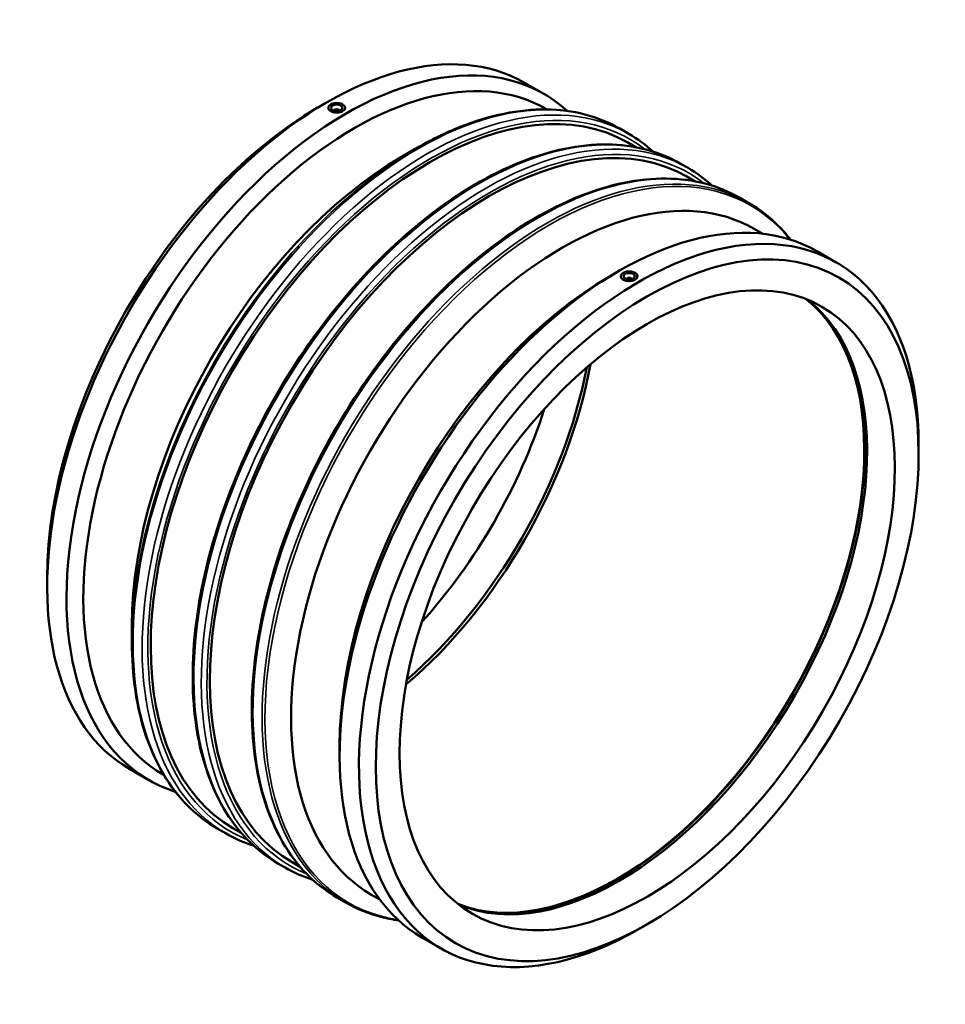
# Model space of a CAD drawing. Header units: millimetres. Extents: x -717 to 2190, y -1041 to 2665.
# Tile 7 of 7: x 1357 to 2190, y 1780 to 2665. Entities that reach past the tile are written whole.
import ezdxf

# ---------------------------------------------------------------- set-up
doc = ezdxf.new("R2010")
doc.units = ezdxf.units.MM
doc.layers.add('Visible (ANSI)', color=7, linetype='Continuous', lineweight=50)
doc.layers.add('Visible Narrow (ANSI)', color=7, linetype='Continuous', lineweight=35)

msp = doc.modelspace()

# ---------------------------------------------------------------- linework, layer by layer
at = {"layer": 'Visible (ANSI)'}
for p, q in [((1811.592, 2608.317), (1829.001, 2598.292)), ((1625.441, 2585.932), (1632.963, 2590.298)), ((1635.141, 2585.848), (1635.141, 2585.816)), ((1650.141, 2585.848), (1650.141, 2585.816)), ((1640.641, 2583.209), (1640.641, 2583.395)), ((1644.641, 2583.209), (1644.641, 2583.395)), ((1831.224, 2584.688), (1831.851, 2584.327)), ((1897.268, 2567.058), (1905.461, 2562.34)), ((1904.405, 2554.57), (1911.811, 2550.305)), ((1701.61, 2542.069), (1713.315, 2548.861)), ((1951.974, 2535.555), (1958.664, 2531.702)), ((1957.607, 2523.933), (1965.014, 2519.668)), ((2005.177, 2504.917), (2013.37, 2500.199)), ((2018.112, 2477.067), (2025.964, 2472.545)), ((2074.65, 2456.833), (2092.059, 2446.807)), ((1888.499, 2434.447), (1896.021, 2438.813)), ((1898.199, 2434.331), (1898.199, 2434.363)), ((1903.699, 2431.91), (1903.699, 2431.724)), ((1907.699, 2431.91), (1907.699, 2431.724)), ((1913.199, 2434.331), (1913.199, 2434.363)), ((2166.134, 2274.568), (2166.134, 2283.265)), ((1382.207, 2163.55), (1382.207, 2154.852)), ((1458.376, 2119.687), (1458.376, 2106.154)), ((1645.265, 2012.065), (1645.265, 2003.367)), ((1456.281, 1991.31), (1473.69, 1981.285)), ((1486.572, 1986.191), (1487.2, 1985.83)), ((1534.971, 1937.918), (1543.163, 1933.2)), ((1549.353, 1938.014), (1556.76, 1933.748)), ((1589.677, 1906.415), (1596.366, 1902.563)), ((1602.556, 1907.376), (1609.963, 1903.111)), ((1673.46, 1878.569), (1681.313, 1874.047)), ((1642.88, 1875.778), (1651.073, 1871.06)), ((1922.9, 1852.185), (1915.377, 1847.82)), ((1719.339, 1839.825), (1736.748, 1829.8))]:
    msp.add_line(p, q, dxfattribs=at)
for centre, major_axis, ratio, start_param, end_param in [((1633.937, 2299.814), (177.655, 308.504), 0.5780931, 0, 3.1415927), ((1651.346, 2289.789), (177.655, 308.504), 0.5780931, 6.1574112, 9.5505521), ((1658.898, 2285.44), (172.326, 299.249), 0.5780931, 0, 3.1415927), ((1726.879, 2246.292), (177.526, 308.278), 0.5780931, 0, 3.1415926), ((1626.385, 2304.163), (-172.326, -299.249), 0.5780931, 3.9289245, 5.4958534), ((1642.641, 2585.848), (-7.5, 0), 0.5758617, 5.4977871, 8.6393798), ((1642.641, 2585.848), (7.5, 0), 0.5758617, 5.4977871, 8.6393798), ((1780.082, 2215.655), (177.526, 308.278), 0.5780931, 0, 3.1415926), ((1642.641, 2583.395), (-2, 0), 0.5758617, 2.9729035, 6.4518745), ((1702.555, 2260.3), (-172.326, -299.249), 0.5780931, 3.9289245, 5.4958534), ((1845.786, 2177.818), (172.326, 299.249), 0.5780931, 0, 3.1415927), ((1896.995, 2148.329), (177.655, 308.504), 0.5780931, 0, 3.1415927), ((1914.404, 2138.304), (177.655, 308.504), 0.5780931, 5.4958534, 10.2121098), ((1905.699, 2434.363), (-7.5, 0), 0.5758617, 5.4977871, 8.6393798), ((1905.699, 2434.363), (7.5, 0), 0.5758617, 5.4977871, 8.6393798), ((1889.443, 2152.678), (-172.326, -299.249), 0.5780931, 3.9289245, 5.4958534), ((1905.699, 2431.91), (-2, 0), 0.5758617, 2.9729035, 6.4518745), ((1894.502, 2149.765), (-157.195, -272.974), 0.5780931, 0.0870978, 3.0544948), ((1896.995, 2148.329), (-157.195, -272.974), 0.5780931, 0.0791708, 3.0624219), ((1894.502, 2149.765), (-157.569, -273.623), 0.5780931, 0.1589614, 2.9826313), ((1653.839, 2288.353), (157.195, 272.974), 0.5780931, 4.1566723, 5.2681057), ((1651.346, 2289.789), (157.195, 272.974), 0.5780931, 4.1718321, 5.2529459), ((1626.385, 2304.163), (157.195, 272.974), 0.5780931, 4.3541345, 5.0706435)]:
    msp.add_ellipse(centre, major_axis=major_axis, ratio=ratio, start_param=start_param, end_param=end_param, dxfattribs=at)
for centre, major_axis, ratio in [((1642.641, 2585.848), (-5, 0), 0.5758617), ((1921.956, 2133.955), (-172.326, -299.249), 0.5780931), ((1921.956, 2133.955), (-157.195, -272.974), 0.5780931), ((1905.699, 2434.363), (-5, 0), 0.5758617)]:
    msp.add_ellipse(centre, major_axis=major_axis, ratio=ratio, dxfattribs=at)
for points, knots in [([(1647.945, 2582.794), (1647.279, 2582.411), (1646.435, 2582.075), (1644.588, 2581.622), (1643.583, 2581.505), (1641.7, 2581.489), (1640.695, 2581.588), (1638.847, 2582.017), (1638.004, 2582.346), (1636.672, 2583.113), (1636.095, 2583.602), (1635.33, 2584.678), (1635.141, 2585.265), (1635.141, 2585.816)], [1.1300959, 1.1300959, 1.1300959, 1.1300959, 1.4126199, 1.4126199, 1.6951439, 1.6951439, 1.9776679, 1.9776679, 2.2601919, 2.2601919, 2.5427159, 2.5427159, 2.8252399, 2.8252399, 2.8252399, 2.8252399]), ([(1650.141, 2585.816), (1650.141, 2585.281), (1649.953, 2584.712), (1649.188, 2583.66), (1648.611, 2583.177), (1647.945, 2582.794)], [5.08543174, 5.08543174, 5.08543174, 5.08543174, 5.36795573, 5.36795573, 5.65047971, 5.65047971, 5.65047971, 5.65047971]), ([(1897.268, 2567.058), (1887.533, 2572.664), (1877.032, 2576.94), (1854.806, 2582.72), (1843.082, 2584.225), (1818.727, 2584.452), (1806.097, 2583.174), (1780.244, 2577.896), (1767.021, 2573.896), (1740.296, 2563.29), (1726.795, 2556.685), (1713.315, 2548.861)], [5.49972085, 5.49972085, 5.49972085, 5.49972085, 5.65718723, 5.65718723, 5.8146536, 5.8146536, 5.97211998, 5.97211998, 6.12958635, 6.12958635, 6.28705272, 6.28705272, 6.28705272, 6.28705272]), ([(1951.974, 2535.555), (1932.575, 2546.726), (1910.131, 2552.566), (1861.291, 2553.102), (1834.849, 2547.665), (1780.565, 2525.991), (1752.711, 2509.644), (1698.568, 2467.728), (1672.289, 2442.159), (1623.966, 2384.425), (1601.929, 2352.276), (1564.292, 2284.633), (1548.699, 2249.152), (1525.523, 2178.403), (1517.949, 2143.147), (1511.623, 2076.378), (1512.879, 2044.877), (1524.202, 1988.854), (1534.258, 1964.321), (1559.655, 1928.546), (1573.615, 1915.665), (1589.677, 1906.415)], [5.4997209, 5.4997209, 5.4997209, 5.4997209, 5.8135013, 5.8135013, 6.1316174, 6.1316174, 6.4530412, 6.4530412, 6.7746715, 6.7746715, 7.0960174, 7.0960174, 7.4172587, 7.4172587, 7.7386425, 7.7386425, 8.0603099, 8.0603099, 8.3815095, 8.3815095, 8.6413135, 8.6413135, 8.6413135, 8.6413135]), ([(2005.177, 2504.917), (1985.778, 2516.088), (1963.333, 2521.929), (1914.493, 2522.465), (1888.052, 2517.028), (1833.768, 2495.354), (1805.914, 2479.006), (1751.77, 2437.091), (1725.491, 2411.522), (1677.169, 2353.788), (1655.131, 2321.639), (1617.495, 2253.996), (1601.901, 2218.515), (1578.726, 2147.766), (1571.151, 2112.51), (1564.826, 2045.74), (1566.082, 2014.24), (1577.404, 1958.216), (1587.461, 1933.684), (1612.857, 1897.909), (1626.817, 1885.027), (1642.88, 1875.778)], [5.4997209, 5.4997209, 5.4997209, 5.4997209, 5.8135013, 5.8135013, 6.1316174, 6.1316174, 6.4530412, 6.4530412, 6.7746715, 6.7746715, 7.0960174, 7.0960174, 7.4172587, 7.4172587, 7.7386425, 7.7386425, 8.0603099, 8.0603099, 8.3815095, 8.3815095, 8.6413135, 8.6413135, 8.6413135, 8.6413135]), ([(2050.875, 2467.279), (2047.501, 2471.609), (2043.923, 2475.686), (2032.074, 2487.657), (2023.105, 2494.593), (2013.37, 2500.199)], [5.26873446, 5.26873446, 5.26873446, 5.26873446, 5.34225448, 5.34225448, 5.49972085, 5.49972085, 5.49972085, 5.49972085]), ([(1911.003, 2431.309), (1910.337, 2430.926), (1909.493, 2430.59), (1907.645, 2430.137), (1906.641, 2430.02), (1904.758, 2430.004), (1903.753, 2430.103), (1901.905, 2430.532), (1901.062, 2430.861), (1900.396, 2431.244), (1899.73, 2431.628), (1899.153, 2432.117), (1898.387, 2433.193), (1898.199, 2433.78), (1898.199, 2434.331)], [3.3902878, 3.3902878, 3.3902878, 3.3902878, 3.6728118, 3.6728118, 3.9553358, 3.9553358, 4.2378598, 4.2378598, 4.5203838, 4.5203838, 4.5203838, 4.8029078, 4.8029078, 5.0854317, 5.0854317, 5.0854317, 5.0854317]), ([(1913.199, 2434.331), (1913.199, 2433.797), (1913.011, 2433.227), (1912.246, 2432.175), (1911.668, 2431.693), (1911.003, 2431.309)], [2.82523986, 2.82523986, 2.82523986, 2.82523986, 3.10776384, 3.10776384, 3.39028783, 3.39028783, 3.39028783, 3.39028783]), ([(1458.376, 2106.154), (1458.376, 2090.568), (1459.44, 2075.575), (1463.68, 2047.137), (1466.858, 2033.693), (1475.27, 2008.683), (1480.504, 1997.118), (1492.925, 1976.167), (1500.111, 1966.782), (1516.267, 1950.46), (1525.235, 1943.524), (1534.971, 1937.918)], [1.57079633, 1.57079633, 1.57079633, 1.57079633, 1.7282627, 1.7282627, 1.88572908, 1.88572908, 2.04319545, 2.04319545, 2.20066182, 2.20066182, 2.3581282, 2.3581282, 2.3581282, 2.3581282]), ([(1651.073, 1871.06), (1660.808, 1865.453), (1671.308, 1861.178), (1687.61, 1856.938), (1692.932, 1855.89), (1698.371, 1855.145)], [2.3581282, 2.3581282, 2.3581282, 2.3581282, 2.51559457, 2.51559457, 2.58911459, 2.58911459, 2.58911459, 2.58911459])]:
    msp.add_open_spline(points, degree=3, knots=knots, dxfattribs=at)
for points in [[(1927.259, 2546.414), (1920.525, 2552.536), (1913.237, 2557.862), (1905.461, 2562.34)], [(1980.462, 2515.777), (1973.728, 2521.899), (1966.44, 2527.224), (1958.664, 2531.702)], [(1543.163, 1933.2), (1550.94, 1928.722), (1559.204, 1925.092), (1567.879, 1922.34)], [(1596.366, 1902.563), (1604.142, 1898.085), (1612.407, 1894.455), (1621.082, 1891.703)]]:
    msp.add_open_spline(points, degree=3, dxfattribs=at)
at = {"layer": 'Visible Narrow (ANSI)'}
for centre, major_axis, start_param, end_param in [((1724.312, 2247.77), (181.149, 314.57), 0, 3.1415927), ((1716.119, 2252.488), (-181.149, -314.57), 3.1415926, 6.2831853), ((1726.879, 2246.292), (-179.337, -311.424), 3.0621179, 6.3626601), ((1777.515, 2217.133), (181.149, 314.57), 0, 3.1415927), ((1770.826, 2220.985), (-181.149, -314.57), 3.1415926, 6.2831853), ((1780.082, 2215.655), (-179.337, -311.424), 3.0621179, 6.3626601), ((1832.221, 2185.629), (181.149, 314.57), 0, 3.1415927), ((1714.304, 2253.533), (-180.618, -313.648), 3.9289245, 5.4958534), ((1824.028, 2190.347), (-181.149, -314.57), 3.1415926, 6.2831853), ((1834.036, 2184.584), (-180.618, -313.648), 2.9193008, 6.5054772)]:
    msp.add_ellipse(centre, major_axis=major_axis, ratio=0.5780931, start_param=start_param, end_param=end_param, dxfattribs=at)

doc.saveas('drawing.dxf')
